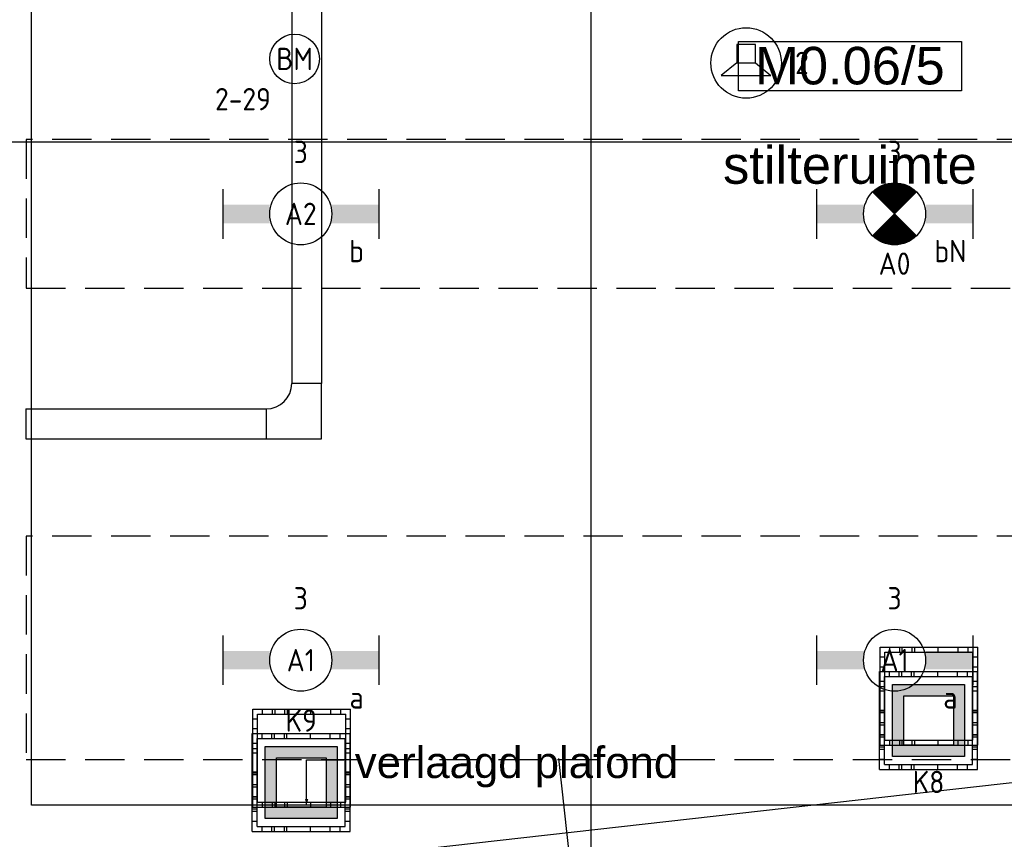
# Model space of a CAD drawing. Header units: millimetres. Extents: x -38031 to 110605, y -22066 to 88711.
# Tile 107 of 150: x 85805 to 89776, y 10737 to 14043. Entities that reach past the tile are written whole.
import ezdxf
from ezdxf.enums import TextEntityAlignment as Align

# ---------------------------------------------------------------- set-up
doc = ezdxf.new("R2010")
doc.units = ezdxf.units.MM
doc.header["$LTSCALE"] = 50
doc.set_wipeout_variables(frame=1)
doc.linetypes.add('HIDDEN2', pattern=[4.7625, 3.175, -1.5875])
doc.linetypes.add('STYLE_06', pattern=[1.04164, 0.625, -0.20828, 0.06943, -0.13893])
for name, color, linetype in [('AB$1A---_ATTRIB035', 8, 'Continuous'), ('AL$1A---_ALGEMEEN', 8, 'Continuous'), ('AT$1A---_TEKST100', 8, 'Continuous'), ('Bouwkundig', 8, 'Continuous'), ('EB6511--_ATTRIB', 2, 'Continuous'), ('EL6131--_KG', 3, 'Continuous'), ('EL6222--', 3, 'Continuous'), ('EL6311--', 3, 'Continuous'), ('EL6311--nv', 3, 'Continuous'), ('EL6421--', 3, 'Continuous'), ('EL6511--', 3, 'Continuous'), ('LICHT_TEXT018', 1, 'Continuous'), ('stramien', 1, 'Continuous'), ('versterkte strook', 7, 'Continuous'), ('Vloerdoos', 3, 'Continuous'), ('Vloerdoos (1e)', 51, 'Continuous'), ('Vloerdoos OUD', 51, 'Continuous')]:
    doc.layers.add(name, color=color, linetype=linetype)
doc.styles.add('Arial', font='ARIAL.TTF')
doc.styles.add('BURO-018', font='iso.shx', dxfattribs={"height": 90})
doc.styles.add('NORATT', font='isocp.shx')
doc.styles.get("Standard").update_dxf_attribs({"font": 'iso.shx'})

# ---------------------------------------------------------------- blocks, each defined once
blk = doc.blocks.new('VLOERDOOS')
at = {"layer": 'Vloerdoos'}
for p, q in [((0, 395), (395, 395)), ((0, 395), (0, 0)), ((20, 375), (20, 20)), ((20, 375), (375, 375)), ((40, 375), (40, 395)), ((80, 375), (80, 395)), ((90, 375), (90, 395)), ((130, 375), (130, 395)), ((140, 375), (140, 395)), ((235, 375), (235, 395)), ((315, 375), (315, 395)), ((355, 375), (355, 395)), ((375, 375), (375, 20)), ((395, 395), (395, 0)), ((0, 355), (20, 355)), ((375, 355), (395, 355)), ((0, 315), (20, 315)), ((0, 305), (20, 305)), ((375, 315), (395, 315)), ((375, 305), (395, 305)), ((0, 265), (20, 265)), ((0, 255), (20, 255)), ((375, 265), (395, 265)), ((375, 255), (395, 255)), ((0, 160), (20, 160)), ((375, 160), (395, 160)), ((0, 80), (20, 80)), ((375, 80), (395, 80)), ((0, 40), (20, 40)), ((375, 40), (395, 40)), ((0, 0), (395, 0)), ((20, 20), (375, 20)), ((40, 0), (40, 20)), ((80, 0), (80, 20)), ((90, 0), (90, 20)), ((130, 0), (130, 20)), ((140, 0), (140, 20)), ((235, 0), (235, 20)), ((315, 0), (315, 20)), ((355, 0), (355, 20))]:
    blk.add_line(p, q, dxfattribs=at)
blk = doc.blocks.new('1115B6630')
at = {"color": 0}
for p, q in [((-6.3, 2), (-6.3, -2)), ((6.3, 2), (6.3, -2))]:
    blk.add_line(p, q, dxfattribs=at)
at = {"color": 0, "linetype": 'Continuous'}
blk.add_circle((0, 0), 2.5, dxfattribs=at)
at = {"color": 0}
for points in [[(-2.5, 0.75), (-6.3, 0.75), (-2.5, -0.75), (-6.3, -0.75)], [(2.5, 0.75), (6.3, 0.75), (2.5, -0.75), (6.3, -0.75)]]:
    blk.add_solid(points, dxfattribs=at)
at = {"color": 0, "linetype": 'Continuous', "style": 'BURO-018'}
for tag, p in [('E_GKAST', (0, 8)), ('E_GROEP', (0, 5)), ('E_SGROEP', (4.5, 5)), ('E_ARMCODE', (0, 0)), ('E_SLET', (4.5, -3))]:
    blk.add_attdef(tag, text='', height=1.8, dxfattribs=at).set_placement(p, align=Align.MIDDLE)
blk = doc.blocks.new('E00123')
at = {"color": 0, "linetype": 'Continuous'}
blk.add_circle((0, 0), 2, dxfattribs=at)
at = {"color": 0, "linetype": 'Continuous', "style": 'BURO-018'}
for tag, p in [('E_TEXT1', (0, 4.5)), ('E_TEXT2', (0, 0))]:
    blk.add_attdef(tag, text='', height=1.8, dxfattribs=at).set_placement(p, align=Align.MIDDLE)
at = {"color": 0, "linetype": 'Continuous', "style": 'BURO-018', "flags": 1}
blk.add_attdef('E_MATCODE', (0, 0), '', height=1.8, dxfattribs=at)
blk = doc.blocks.new('E00414')
at = {"color": 0, "linetype": 'Continuous'}
for p, q in [((-2.9, -2.9), (-2.9, 2.9)), ((-2.9, 2.9), (2.9, 2.9)), ((2.9, 2.9), (2.9, -2.9)), ((-2, 2), (2, 2)), ((-2, -2), (-2, 2)), ((2, 2), (2, -2)), ((2, -2), (-2, -2)), ((2.9, -2.9), (-2.9, -2.9))]:
    blk.add_line(p, q, dxfattribs=at)
at = {"color": 0}
for points in [[(-2.9, 2.9), (2.9, 2.9), (-2, 2), (2, 2)], [(-2, -2), (-2.9, -2.9), (-2, 2), (-2.9, 2.9)], [(2, 2), (2.9, 2.9), (2, -2), (2.9, -2.9)], [(2, -2), (2.9, -2.9), (-2, -2), (-2.9, -2.9)]]:
    blk.add_solid(points, dxfattribs=at)
at = {"color": 0, "linetype": 'Continuous', "style": 'BURO-018'}
for tag, p in [('E_GKAST', (0, 8)), ('E_GROEP', (0, 5)), ('E_SGROEP', (4.5, 5))]:
    blk.add_attdef(tag, text='', height=1.8, dxfattribs=at).set_placement(p, align=Align.MIDDLE)
at = {"color": 0, "linetype": 'Continuous', "style": 'BURO-018', "flags": 1}
for tag, p in [('E_VERMCODE', (13, 5)), ('E_MATCODE', (0, 0))]:
    blk.add_attdef(tag, text='', height=1.8, dxfattribs=at).set_placement(p, align=Align.MIDDLE)
blk = doc.blocks.new('E00497')
at = {"color": 0}
for p, q in [((0, 0.75), (1, 2)), ((1, -2), (1, 2)), ((0, 0.75), (-1.5, 0.75)), ((0, -0.75), (0, 0.75)), ((-1.5, -0.75), (0, -0.75)), ((0, -0.75), (1, -2))]:
    blk.add_line(p, q, dxfattribs=at)
blk.add_line((-1.5, 0.75), (-1.5, -0.75))
blk.add_circle((0, 0), 2.841, dxfattribs=at)
at = {"color": 0, "linetype": 'Continuous', "style": 'BURO-018'}
blk.add_attdef('E_TEXT1', text='', height=1.8, dxfattribs=at).set_placement((0, 4.5), align=Align.MIDDLE)
at = {"color": 0, "linetype": 'Continuous', "style": 'BURO-018', "flags": 1}
blk.add_attdef('E_MATCODE', text='', height=1.8, dxfattribs=at).set_placement((0, 0), align=Align.MIDDLE)
blk = doc.blocks.new('E-GK-GTC-783C')
at = {"color": 0, "linetype": 'Continuous'}
for p, q in [((-0.5, 60), (0.5, 60)), ((-0.5, -60), (0.5, -60))]:
    blk.add_line(p, q, dxfattribs=at)
blk = doc.blocks.new('E00018')
at = {"color": 0, "linetype": 'Continuous'}
for p, q in [((-1.768, -1.768), (1.768, 1.768)), ((1.768, -1.768), (-1.768, 1.768))]:
    blk.add_line(p, q, dxfattribs=at)
at = {"color": 0, "linetype": 'Continuous', "const_width": 2.5}
for points in [[(-0.884, 0.884, -0.198912), (0, 1.25, -0.198912), (0.884, 0.884, -1)], [(-0.884, -0.884, 0.198912), (0, -1.25, 0.198912), (0.884, -0.884, 1)]]:
    blk.add_lwpolyline(points, format="xyb", dxfattribs=at)
blk = doc.blocks.new('1115B6630-NO1')
at = {"color": 0}
for p, q in [((-6.3, 2), (-6.3, -2)), ((6.3, 2), (6.3, -2))]:
    blk.add_line(p, q, dxfattribs=at)
at = {"color": 0, "linetype": 'Continuous'}
blk.add_circle((0, 0), 2.5, dxfattribs=at)
at = {"color": 0}
for points in [[(-2.5, 0.75), (-6.3, 0.75), (-2.5, -0.75), (-6.3, -0.75)], [(2.5, 0.75), (6.3, 0.75), (2.5, -0.75), (6.3, -0.75)]]:
    blk.add_solid(points, dxfattribs=at)
at = {"color": 0, "zscale": 50}
blk.add_blockref('E00018', (0, 0), dxfattribs=at)
at = {"color": 0, "linetype": 'Continuous', "style": 'BURO-018'}
for tag, p in [('E_GKAST', (0, 8)), ('E_GROEP', (0, 5)), ('E_SGROEP', (4.5, 5)), ('E_ARMCODE', (0, 0)), ('E_SLET', (4.5, -3))]:
    blk.add_attdef(tag, text='', height=1.8, dxfattribs=at).set_placement(p, align=Align.MIDDLE)
blk = doc.blocks.new('tekst 12 pts')
at = {"layer": 'AL$1A---_ALGEMEEN', "color": 0, "style": 'Arial'}
blk.add_attdef('naam_ruimte', text='', height=151.5, dxfattribs=at).set_placement((0, -41.1), align=Align.TOP_CENTER)
at = {"layer": 'AL$1A---_ALGEMEEN', "color": 0, "flags": 1}
for tag, p in [('oppervlakte', (-264.6, -1003)), ('stramiennummer', (-264.6, -1275.7))]:
    blk.add_attdef(tag, p, '', height=151.5, dxfattribs=at)
blk = doc.blocks.new('ruimtenummer')
at = {"layer": 'AL$1A---_ALGEMEEN', "color": 0, "flags": 1}
for tag, p in [('peil', (-450, -397.1)), ('onderdeel', (-450, -669.8))]:
    blk.add_attdef(tag, p, '', height=151.5, dxfattribs=at)
at = {"color": 0}
blk.add_wipeout([(-450, 100), (450, 100), (450, -100), (-450, -100)], dxfattribs=at).dxf.layer = 'AL$1A---_ALGEMEEN'
at = {"layer": 'AL$1A---_ALGEMEEN', "color": 0}
blk.add_lwpolyline([(-450, 100), (450, 100), (450, -100), (-450, -100)], close=True, dxfattribs=at)
at = {"layer": 'AL$1A---_ALGEMEEN', "color": 0, "style": 'Arial'}
blk.add_attdef('ruimtenummer', text='', height=151.5, dxfattribs=at).set_placement((0, 78), align=Align.TOP_CENTER)
blk = doc.blocks.new('metselwerk zo gevel 2150+')
at = {"layer": 'AL$1A---_ALGEMEEN', "color": 0}
blk.add_line((0, -2275.00786), (0, 1174.99214), dxfattribs=at)
blk = doc.blocks.new('txt 1_100 verlaagd plafond')
at = {"layer": 'AL$1A---_ALGEMEEN', "color": 0}
for p, q in [((-1830, 0), (-1830, 182.6)), ((-1830, 182.6), (-1680, 182.6))]:
    blk.add_line(p, q, dxfattribs=at)
blk.add_solid([(-1830, 0), (-1836.7, 25), (-1823.3, 25)], dxfattribs=at)
at = {"layer": 'AT$1A---_TEKST100', "insert": (-983.5, 235.8), "char_height": 126.27, "attachment_point": 2, "line_spacing_factor": 0.967741, "style": 'Arial'}
blk.add_mtext('{\\C256;\\lverlaagd plafond}', dxfattribs=at)
blk = doc.blocks.new('200254 W 210e 19-03-2008')
at = {"layer": 'AL$1A---_ALGEMEEN'}
ref = blk.add_blockref('ruimtenummer', (20817.822, 3293.047), dxfattribs=dict(at, xscale=0.02, yscale=0.02, zscale=0.02))
ref.add_attrib('ruimtenummer', 'M0.06/5', dxfattribs={"layer": 'AB$1A---_ATTRIB035', "height": 3.0305, "style": 'Arial'}).set_placement((20817.822, 3294.606), align=Align.TOP_CENTER)
ref = blk.add_blockref('tekst 12 pts', (20817.822, 3287.415), dxfattribs=dict(at, xscale=-0.02, yscale=0.02, zscale=0.02))
ref.add_attrib('naam_ruimte', 'stilteruimte', dxfattribs={"layer": 'AB$1A---_ATTRIB035', "height": 3.03049, "style": 'Arial'}).set_placement((20817.822, 3286.593), align=Align.TOP_CENTER)
at = {"layer": 'AL$1A---_ALGEMEEN', "xscale": 0.02, "yscale": 0.02, "zscale": 0.02, "rotation": 6.40755072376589}
blk.add_blockref('metselwerk zo gevel 2150+', (20796.952, 3213.846), dxfattribs=at)
at = {"layer": 'AL$1A---_ALGEMEEN'}
blk.add_lwpolyline([(20751.793, 3338.88), (20848.389, 3338.88), (20848.389, 3233.437), (20751.793, 3233.437)], close=True, dxfattribs=at)
at = {"layer": 'stramien', "linetype": 'STYLE_06', "ltscale": 50}
blk.add_line((20796.949, 2737.405), (20796.949, 3316.405), dxfattribs=at)
at = {"layer": 'AL$1A---_ALGEMEEN', "xscale": 0.02, "yscale": 0.02, "zscale": 0.02}
blk.add_blockref('txt 1_100 verlaagd plafond', (20810.596, 3233.437), dxfattribs=at)
blk = doc.blocks.new('E-GK-END-78')
at = {"color": 0, "linetype": 'Continuous'}
blk.add_line((0, 60), (0, -60), dxfattribs=at)
blk = doc.blocks.new('E-GK-BS-1-78676767')
at = {"color": 0, "linetype": 'Continuous'}
for p, q in [((60, 163), (-60, 163)), ((60, -60), (60, 163)), ((-163, 60), (-163, -60)), ((-163, -60), (60, -60))]:
    blk.add_line(p, q, dxfattribs=at)
blk.add_arc((-163, 163), 103, 270, 0, dxfattribs=at)
blk = doc.blocks.new('VLOERDOOS (1e)')
at = {"layer": 'Vloerdoos OUD'}
for p, q in [((0, 395), (395, 395)), ((0, 395), (0, 0)), ((20, 375), (20, 20)), ((20, 375), (375, 375)), ((40, 375), (40, 395)), ((80, 375), (80, 395)), ((90, 375), (90, 395)), ((130, 375), (130, 395)), ((140, 375), (140, 395)), ((235, 375), (235, 395)), ((315, 375), (315, 395)), ((355, 375), (355, 395)), ((375, 375), (375, 20)), ((395, 395), (395, 0)), ((0, 355), (20, 355)), ((375, 355), (395, 355)), ((0, 315), (20, 315)), ((0, 305), (20, 305)), ((375, 315), (395, 315)), ((375, 305), (395, 305)), ((0, 265), (20, 265)), ((0, 255), (20, 255)), ((375, 265), (395, 265)), ((375, 255), (395, 255)), ((0, 160), (20, 160)), ((375, 160), (395, 160)), ((0, 80), (20, 80)), ((375, 80), (395, 80)), ((0, 40), (20, 40)), ((375, 40), (395, 40)), ((0, 0), (395, 0)), ((20, 20), (375, 20)), ((40, 0), (40, 20)), ((80, 0), (80, 20)), ((90, 0), (90, 20)), ((130, 0), (130, 20)), ((140, 0), (140, 20)), ((235, 0), (235, 20)), ((315, 0), (315, 20)), ((355, 0), (355, 20))]:
    blk.add_line(p, q, dxfattribs=at)

msp = doc.modelspace()

# ---------------------------------------------------------------- block references
at = {"layer": 'Bouwkundig', "xscale": 50, "yscale": 50, "zscale": 50}
msp.add_blockref('200254 W 210e 19-03-2008', (-951737.5, -150797.3), dxfattribs=at)

# ---------------------------------------------------------------- next in the draw order: linework, layer by layer
at = {"layer": 'LICHT_TEXT018', "linetype": 'HIDDEN2'}
for points in [[(85830.9, 12959.3), (90380.9, 12959.3), (90380.9, 13559.3), (85830.9, 13559.3)], [(85830.9, 11059.3), (90380.9, 11059.3), (90380.9, 11959.3), (85830.9, 11959.3)]]:
    msp.add_lwpolyline(points, close=True, dxfattribs=at)
at = {"layer": 'versterkte strook'}
for p, q in [((9526.6, 13550), (104346.1, 13550)), ((8732.7, 1860.9), (101326.6, 12259.4))]:
    msp.add_line(p, q, dxfattribs=at)

# ---------------------------------------------------------------- next in the draw order: block references
at = {"layer": 'EL6131--_KG', "xscale": 8859.36015769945, "rotation": 270}
msp.add_blockref('E-GK-GTC-783C', (86962.1, 17005.3), dxfattribs=at)
at = {"layer": 'EL6131--_KG'}
for name, p in [('E-GK-BS-1-78676767', (86962.1, 12412.6)), ('E-GK-END-78', (85830.1, 12412.6))]:
    msp.add_blockref(name, p, dxfattribs=at)
at = {"layer": 'EL6131--_KG', "xscale": 968.9823383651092}
msp.add_blockref('E-GK-GTC-783C', (86314.6, 12412.6), dxfattribs=at)
at = {"layer": 'EL6222--'}
ref = msp.add_blockref('E00414', (89470.6, 11216.1), dxfattribs=dict(at, xscale=50, yscale=50, zscale=50))
ref.add_attrib('E_GROEP', 'K8', dxfattribs={"layer": '0', "color": 1, "linetype": 'Continuous', "height": 90, "style": 'BURO-018'}).set_placement((89470.6, 10968.3), align=Align.MIDDLE)
ref = msp.add_blockref('E00414', (86940.6, 10966.1), dxfattribs=dict(at, xscale=50, yscale=50, zscale=50))
ref.add_attrib('E_GROEP', 'K9', dxfattribs={"layer": '0', "color": 1, "linetype": 'Continuous', "height": 90, "style": 'BURO-018'}).set_placement((86940.6, 11216.1), align=Align.MIDDLE)
at = {"layer": 'EL6311--'}
ref = msp.add_blockref('1115B6630', (86938.8, 13259.3), dxfattribs=dict(at, xscale=50, yscale=50, zscale=50))
ref.add_attrib('E_ARMCODE', 'A2', dxfattribs={"layer": '0', "color": 1, "linetype": 'Continuous', "height": 90, "style": 'BURO-018'}).set_placement((86938.8, 13259.3), align=Align.MIDDLE)
ref.add_attrib('E_SLET', 'b', dxfattribs={"layer": '0', "color": 1, "linetype": 'Continuous', "height": 90, "style": 'BURO-018'}).set_placement((87163.8, 13109.3), align=Align.MIDDLE)
ref.add_attrib('E_GROEP', '3', dxfattribs={"layer": '0', "color": 1, "linetype": 'Continuous', "height": 90, "style": 'BURO-018'}).set_placement((86938.8, 13509.3), align=Align.MIDDLE)
ref = msp.add_blockref('1115B6630', (86938.8, 11459.3), dxfattribs=dict(at, xscale=50, yscale=50, zscale=50))
ref.add_attrib('E_ARMCODE', 'A1', dxfattribs={"layer": '0', "color": 1, "linetype": 'Continuous', "height": 90, "style": 'BURO-018'}).set_placement((86938.8, 11459.3), align=Align.MIDDLE)
ref.add_attrib('E_SLET', 'a', dxfattribs={"layer": '0', "color": 1, "linetype": 'Continuous', "height": 90, "style": 'BURO-018'}).set_placement((87163.8, 11309.3), align=Align.MIDDLE)
ref.add_attrib('E_GROEP', '3', dxfattribs={"layer": '0', "color": 1, "linetype": 'Continuous', "height": 90, "style": 'BURO-018'}).set_placement((86938.8, 11709.3), align=Align.MIDDLE)
ref = msp.add_blockref('1115B6630', (89333.6, 11459.3), dxfattribs=dict(at, xscale=50, yscale=50, zscale=50))
ref.add_attrib('E_ARMCODE', 'A1', dxfattribs={"layer": '0', "color": 1, "linetype": 'Continuous', "height": 90, "style": 'BURO-018'}).set_placement((89333.6, 11459.3), align=Align.MIDDLE)
ref.add_attrib('E_SLET', 'a', dxfattribs={"layer": '0', "color": 1, "linetype": 'Continuous', "height": 90, "style": 'BURO-018'}).set_placement((89558.6, 11309.3), align=Align.MIDDLE)
ref.add_attrib('E_GROEP', '3', dxfattribs={"layer": '0', "color": 1, "linetype": 'Continuous', "height": 90, "style": 'BURO-018'}).set_placement((89333.6, 11709.3), align=Align.MIDDLE)
at = {"layer": 'EL6311--nv', "color": 0}
ref = msp.add_blockref('1115B6630-NO1', (89333.6, 13259.3), dxfattribs=dict(at, xscale=50, yscale=50, zscale=50))
ref.add_attrib('E_ARMCODE', 'A0', dxfattribs={"layer": '0', "color": 1, "linetype": 'Continuous', "height": 90, "style": 'BURO-018'}).set_placement((89333.6, 13058.5), align=Align.MIDDLE)
ref.add_attrib('E_SLET', 'bN', dxfattribs={"layer": '0', "color": 1, "linetype": 'Continuous', "height": 90, "style": 'BURO-018'}).set_placement((89558.6, 13109.3), align=Align.MIDDLE)
ref.add_attrib('E_GROEP', '3', dxfattribs={"layer": '0', "color": 1, "linetype": 'Continuous', "height": 90, "style": 'BURO-018'}).set_placement((89333.6, 13509.3), align=Align.MIDDLE)
at = {"layer": 'EL6421--', "linetype": 'HIDDEN2'}
ref = msp.add_blockref('E00497', (88734.9, 13868), dxfattribs=dict(at, xscale=50, yscale=50, zscale=50, rotation=270))
ref.add_attrib('E_TEXT1', '2', dxfattribs={"layer": '0', "color": 1, "linetype": 'Continuous', "height": 90, "style": 'BURO-018'}).set_placement((88959.9, 13868), align=Align.MIDDLE)
at = {"layer": 'EL6511--'}
ref = msp.add_blockref('E00123', (86913.8, 13884.3), dxfattribs=dict(at, xscale=50, yscale=50, zscale=50))
ref.add_attrib('E_TEXT2', 'BM', dxfattribs={"layer": 'EB6511--_ATTRIB', "color": 1, "linetype": 'Continuous', "height": 90, "style": 'NORATT'}).set_placement((86913.8, 13884.3), align=Align.MIDDLE)
ref.add_attrib('E_TEXT1', '2-29', dxfattribs={"layer": 'EB6511--_ATTRIB', "color": 1, "linetype": 'Continuous', "height": 90, "style": 'NORATT'}).set_placement((86705.5, 13722), align=Align.MIDDLE)
at = {"layer": 'Vloerdoos', "rotation": 90}
for p in [(89667.5, 11018.9), (87137.5, 10768.9)]:
    msp.add_blockref('VLOERDOOS', p, dxfattribs=at)
at = {"layer": 'Vloerdoos (1e)', "rotation": 90}
for p in [(89669.9, 11116.6), (87139.9, 10867.1)]:
    msp.add_blockref('VLOERDOOS (1e)', p, dxfattribs=at)

doc.saveas('drawing.dxf')
